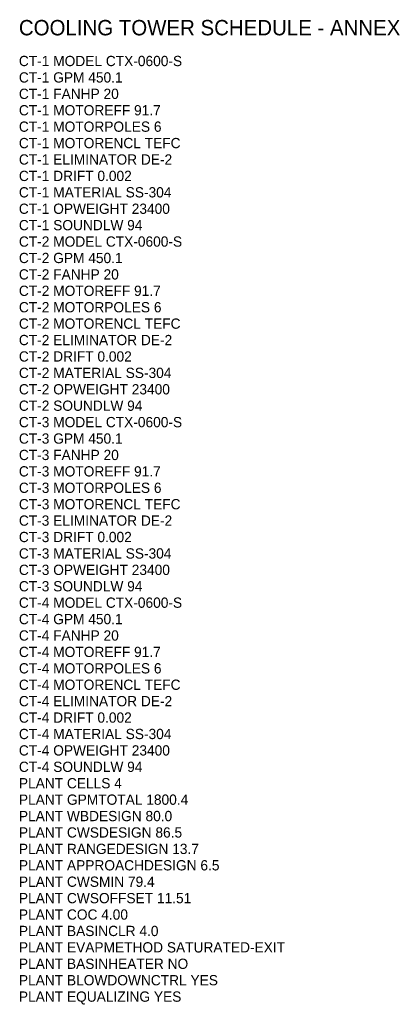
# Model space of a CAD drawing. Header units: feet. Extents: x -10 to 236, y -70 to 269.
# Tile 3 of 3: x 200 to 236, y 173 to 269. Entities that reach past the tile are written whole.
import ezdxf

# ---------------------------------------------------------------- set-up
doc = ezdxf.new("R2010")
doc.units = ezdxf.units.FT
doc.header["$MEASUREMENT"] = 0
doc.layers.add('G-ANNO', color=8, linetype='Continuous')
doc.layers.add('M-CTWR-SCHD', color=7, linetype='Continuous')

msp = doc.modelspace()

# ---------------------------------------------------------------- texts
at = {"layer": 'G-ANNO'}
msp.add_text('COOLING TOWER SCHEDULE - ANNEX', height=1.5, dxfattribs=at).set_placement((200, 267))
at = {"layer": 'M-CTWR-SCHD'}
for s, p in [('CT-1 MODEL CTX-0600-S', (200, 264)), ('CT-1 GPM 450.1', (200, 262.4)), ('CT-1 FANHP 20', (200, 260.8)), ('CT-1 MOTOREFF 91.7', (200, 259.2)), ('CT-1 MOTORPOLES 6', (200, 257.6)), ('CT-1 MOTORENCL TEFC', (200, 256)), ('CT-1 ELIMINATOR DE-2', (200, 254.4)), ('CT-1 DRIFT 0.002', (200, 252.8)), ('CT-1 MATERIAL SS-304', (200, 251.2)), ('CT-1 OPWEIGHT 23400', (200, 249.6)), ('CT-1 SOUNDLW 94', (200, 248)), ('CT-2 MODEL CTX-0600-S', (200, 246.4)), ('CT-2 GPM 450.1', (200, 244.8)), ('CT-2 FANHP 20', (200, 243.2)), ('CT-2 MOTOREFF 91.7', (200, 241.6)), ('CT-2 MOTORPOLES 6', (200, 240)), ('CT-2 MOTORENCL TEFC', (200, 238.4)), ('CT-2 ELIMINATOR DE-2', (200, 236.8)), ('CT-2 DRIFT 0.002', (200, 235.2)), ('CT-2 MATERIAL SS-304', (200, 233.6)), ('CT-2 OPWEIGHT 23400', (200, 232)), ('CT-2 SOUNDLW 94', (200, 230.4)), ('CT-3 MODEL CTX-0600-S', (200, 228.8)), ('CT-3 GPM 450.1', (200, 227.2)), ('CT-3 FANHP 20', (200, 225.6)), ('CT-3 MOTOREFF 91.7', (200, 224)), ('CT-3 MOTORPOLES 6', (200, 222.4)), ('CT-3 MOTORENCL TEFC', (200, 220.8)), ('CT-3 ELIMINATOR DE-2', (200, 219.2)), ('CT-3 DRIFT 0.002', (200, 217.6)), ('CT-3 MATERIAL SS-304', (200, 216)), ('CT-3 OPWEIGHT 23400', (200, 214.4)), ('CT-3 SOUNDLW 94', (200, 212.8)), ('CT-4 MODEL CTX-0600-S', (200, 211.2)), ('CT-4 GPM 450.1', (200, 209.6)), ('CT-4 FANHP 20', (200, 208)), ('CT-4 MOTOREFF 91.7', (200, 206.4)), ('CT-4 MOTORPOLES 6', (200, 204.8)), ('CT-4 MOTORENCL TEFC', (200, 203.2)), ('CT-4 ELIMINATOR DE-2', (200, 201.6)), ('CT-4 DRIFT 0.002', (200, 200)), ('CT-4 MATERIAL SS-304', (200, 198.4)), ('CT-4 OPWEIGHT 23400', (200, 196.8)), ('CT-4 SOUNDLW 94', (200, 195.2)), ('PLANT CELLS 4', (200, 193.6)), ('PLANT GPMTOTAL 1800.4', (200, 192)), ('PLANT WBDESIGN 80.0', (200, 190.4)), ('PLANT CWSDESIGN 86.5', (200, 188.8)), ('PLANT RANGEDESIGN 13.7', (200, 187.2)), ('PLANT APPROACHDESIGN 6.5', (200, 185.6)), ('PLANT CWSMIN 79.4', (200, 184)), ('PLANT CWSOFFSET 11.51', (200, 182.4)), ('PLANT COC 4.00', (200, 180.8)), ('PLANT BASINCLR 4.0', (200, 179.2)), ('PLANT EVAPMETHOD SATURATED-EXIT', (200, 177.6)), ('PLANT BASINHEATER NO', (200, 176)), ('PLANT BLOWDOWNCTRL YES', (200, 174.4)), ('PLANT EQUALIZING YES', (200, 172.8))]:
    msp.add_text(s, height=1, dxfattribs=at).set_placement(p)

doc.saveas('drawing.dxf')
